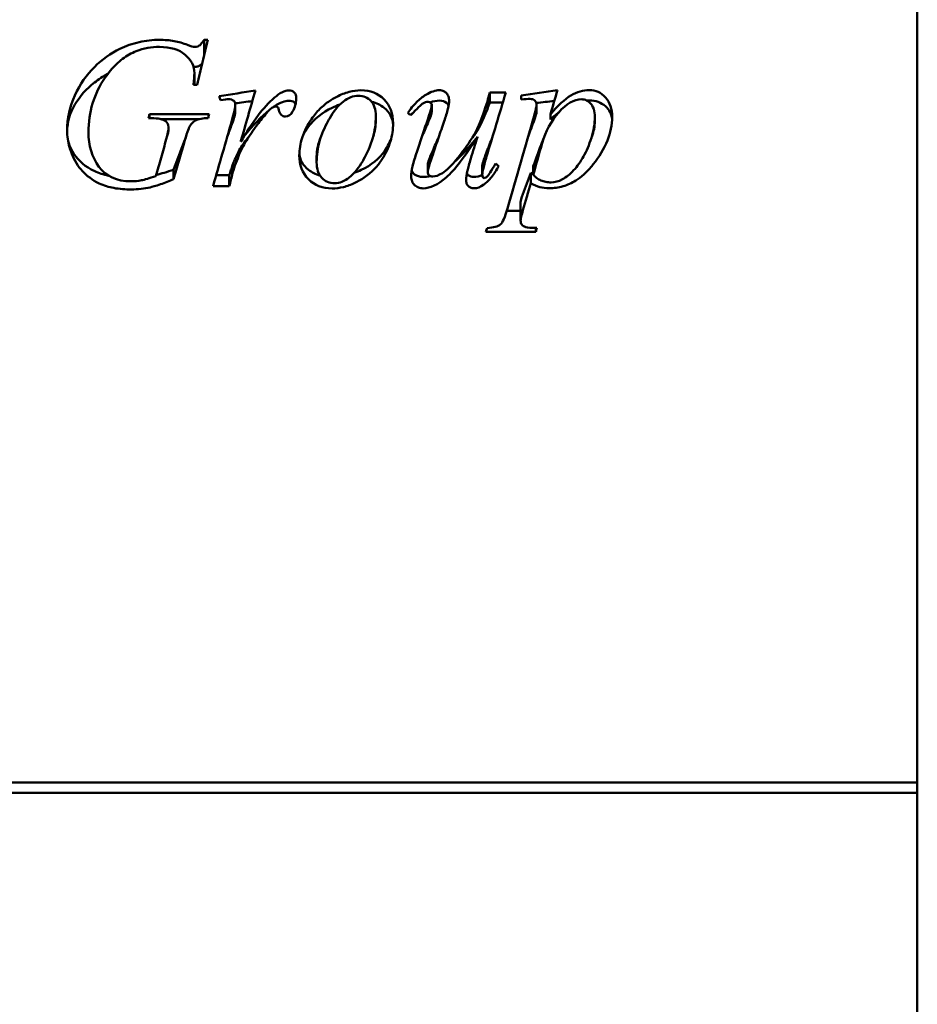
# Model space of a CAD drawing. Header units: millimetres. Extents: x 2244 to 3007, y 1276 to 2437.
# Tile 3 of 5: x 2474 to 2694, y 1704 to 1944. Entities that reach past the tile are written whole.
import ezdxf

# ---------------------------------------------------------------- set-up
doc = ezdxf.new("R2010")
doc.units = ezdxf.units.MM
doc.header["$LTSCALE"] = 12.5
doc.layers.add('Widoczne (ISO)', color=7, linetype='Continuous', lineweight=50)

msp = doc.modelspace()

# ---------------------------------------------------------------- linework, layer by layer
at = {"layer": 'Widoczne (ISO)'}
for p, q in [((2693.5, 2176.61), (2693.5, 1326.75)), ((2519.46, 1939.45), (2520.41, 1939.45)), ((2519.46, 1935.47), (2519.46, 1939.45)), ((2517.1, 1928.49), (2517.1, 1931.34)), ((2517.81, 1928.49), (2516.87, 1928.49)), ((2589.19, 1926.56), (2593.11, 1926.57)), ((2589.19, 1924.16), (2589.19, 1926.56)), ((2588.59, 1922.5), (2588.59, 1924.42)), ((2589.19, 1924.16), (2592.38, 1924.16)), ((2614.14, 1924.62), (2614.14, 1924.62)), ((2527.08, 1921.98), (2527.08, 1923.76)), ((2537.35, 1923.65), (2537.35, 1923.65)), ((2575.01, 1921.84), (2575.01, 1923.58)), ((2600.6, 1921.84), (2600.6, 1923.58)), ((2506.61, 1920.32), (2505.9, 1920.31)), ((2506.18, 1921.31), (2520.71, 1921.33)), ((2506.18, 1920.31), (2506.18, 1921.31)), ((2508.93, 1920.08), (2518.21, 1920.09)), ((2603.98, 1920.02), (2603.98, 1921.24)), ((2510.79, 1917.61), (2510.79, 1918.15)), ((2514.6, 1914.61), (2514.6, 1914.29)), ((2529.52, 1914.69), (2529.52, 1914.39)), ((2586.17, 1915.74), (2586.17, 1915.73)), ((2601.98, 1914.59), (2601.98, 1914.26)), ((2546.94, 1909.59), (2546.94, 1910.96)), ((2512.03, 1907.75), (2512.03, 1905.46)), ((2526.44, 1908.96), (2526.44, 1907.01)), ((2574.08, 1909.08), (2574.08, 1907.17)), ((2587.35, 1908.6), (2587.35, 1906.56)), ((2599.79, 1908.59), (2599.79, 1906.54)), ((2525.62, 1906.43), (2522.43, 1906.42)), ((2525.62, 1906.43), (2525.62, 1903.76)), ((2599.19, 1906.99), (2599.19, 1904.49)), ((2525.62, 1903.76), (2521.67, 1903.76)), ((2596.71, 1897.75), (2593.34, 1897.75)), ((2596.71, 1899.86), (2596.71, 1895.33)), ((2600.4, 1893.55), (2600.4, 1892.61)), ((2600.4, 1892.61), (2588.25, 1892.6)), ((2693.5, 1758.25), (2256.5, 1758.25)), ((2251.5, 1755.75), (2693.5, 1755.75))]:
    msp.add_line(p, q, dxfattribs=at)
for centre, major_axis, ratio, start_param, end_param in [((2527.58, 1514.35), (6019.59, 982.3), 0.066678, 1.559182, 1.56065), ((2588.89, 1914.99), (45.53, 163.54), 0.016623, 1.504603, 1.517723), ((2601.28, 1439.34), (7045.77, 1061.79), 0.067613, 1.559983, 1.561232), ((2523.34, 1914.49), (-61.05, 167.68), 0.020563, 4.765995, 4.771622), ((2527.58, 1399.67), (7700.07, 977.3), 0.067021, 1.561814, 1.562357), ((2588.89, 1914.78), (46.6, 130.17), 0.020885, 1.506107, 1.518928), ((2596.88, 1915.75), (-0.15, 157.5), 0.000059, 4.770258, 4.776612), ((2601.28, 1303.22), (9019.39, 1057.16), 0.06791, 1.562433, 1.562919), ((2506.04, 1915.34), (46.59, 163.76), 0.008804, 1.536806, 1.542919), ((2520.58, 1915.42), (-41.62, -162.59), 0.008, 4.678066, 4.684223), ((2569.55, 1904.73), (-380.58, 271.46), 0.028943, 4.731977, 4.734082), ((2590.99, 1927.04), (330.8, -257.01), 0.034117, 4.737722, 4.740057), ((2588.38, 1917.42), (43.91, 163.33), 0.03776, 4.569961, 4.575744), ((2600.53, 1917.42), (-43.91, -163.33), 0.03774, 1.428441, 1.434224)]:
    msp.add_ellipse(centre, major_axis=major_axis, ratio=ratio, start_param=start_param, end_param=end_param, dxfattribs=at)
for points, knots in [([(2498.9, 1937.23), (2500.42, 1937.95), (2502, 1938.51), (2505.27, 1939.26), (2506.92, 1939.44), (2508.6, 1939.44)], [-1.007271, -1.007271, -1.007271, -1.007271, -0.501692, -0.501692, 0, 0, 0, 0]), ([(2508.6, 1939.44), (2509.79, 1939.44), (2510.99, 1939.35), (2513.28, 1938.93), (2514.36, 1938.63), (2515.4, 1938.21)], [-0.6978343, -0.6978343, -0.6978343, -0.6978343, -0.3382196, -0.3382196, 0, 0, 0, 0]), ([(2517.2, 1937.73), (2517.45, 1937.73), (2517.69, 1937.76), (2518.12, 1937.91), (2518.24, 1937.99), (2518.42, 1938.11), (2518.55, 1938.24), (2518.94, 1938.66), (2519.22, 1939.06), (2519.46, 1939.45)], [-0.2502061, -0.2502061, -0.2502061, -0.2502061, -0.2237227, -0.2237227, -0.2012068, -0.2012068, -0.1390056, -0.1390056, 0, 0, 0, 0]), ([(2520.41, 1939.45), (2519.97, 1937.63), (2519.54, 1935.81), (2518.68, 1932.16), (2518.25, 1930.33), (2517.81, 1928.49)], [-1.134393, -1.134393, -1.134393, -1.134393, -0.567197, -0.567197, 0, 0, 0, 0]), ([(2486.06, 1917.26), (2486.05, 1920.3), (2486.68, 1923.17), (2487.95, 1925.9), (2489.21, 1928.62), (2490.8, 1930.92), (2492.7, 1932.79), (2494.61, 1934.67), (2496.67, 1936.15), (2498.9, 1937.23)], [0, 0, 0, 0, 1, 1, 1, 2, 2, 2, 3, 3, 3, 3]), ([(2508.6, 1937.72), (2506.64, 1937.72), (2504.74, 1937.39), (2502.34, 1936.43), (2501.77, 1936.16), (2500.08, 1935.2), (2499.04, 1934.41), (2497.06, 1932.52), (2496.15, 1931.41), (2495.34, 1930.24)], [-1.600406, -1.600406, -1.600406, -1.600406, -1.013723, -1.013723, -0.824033, -0.824033, -0.430083, -0.430083, 0, 0, 0, 0]), ([(2517.1, 1931.34), (2517.09, 1933.03), (2516.34, 1934.51), (2514.83, 1935.8), (2513.33, 1937.08), (2511.25, 1937.72), (2508.6, 1937.72)], [0, 0, 0, 0, 1, 1, 1, 2, 2, 2, 2]), ([(2517.2, 1932.84), (2517.62, 1932.84), (2517.99, 1932.92), (2518.5, 1933.18), (2518.75, 1933.39), (2519.04, 1933.7)], [0, 0, 0, 0, 1, 1, 1.689352, 1.689352, 1.689352, 1.689352]), ([(2486.06, 1917.11), (2486.09, 1919.4), (2486.72, 1921.58), (2489.21, 1925.76), (2490.8, 1927.55), (2493.75, 1929.81), (2494.84, 1930.51), (2495.98, 1931.12)], [0.025644, 0.025644, 0.025644, 0.025644, 1, 1, 2, 2, 2.547423, 2.547423, 2.547423, 2.547423]), ([(2495.34, 1930.24), (2494, 1928.29), (2492.97, 1926.2), (2491.58, 1921.66), (2491.26, 1919.32), (2491.26, 1916.93)], [-1.425734, -1.425734, -1.425734, -1.425734, -0.716682, -0.716682, 0, 0, 0, 0]), ([(2536.66, 1925.37), (2537.24, 1925.85), (2537.91, 1926.34), (2538.83, 1926.81), (2539.11, 1926.93), (2539.61, 1927.07), (2539.85, 1927.12), (2540.09, 1927.12)], [-0.383018, -0.383018, -0.383018, -0.383018, -0.1581064, -0.1581064, -0.0715806, -0.0715806, 0, 0, 0, 0]), ([(2540.09, 1927.12), (2540.66, 1927.12), (2541.12, 1926.95), (2541.45, 1926.62), (2541.78, 1926.29), (2541.95, 1925.8), (2541.95, 1925.15)], [0, 0, 0, 0, 1, 1, 1, 2, 2, 2, 2]), ([(2542.71, 1911.26), (2542.71, 1912.72), (2542.95, 1914.14), (2543.98, 1917.36), (2544.84, 1918.86), (2546.03, 1920.69), (2546.69, 1921.53), (2548.17, 1923.06), (2548.98, 1923.74), (2550.58, 1924.86), (2551.3, 1925.27), (2552.82, 1926.05), (2553.82, 1926.46), (2555.81, 1926.99), (2556.78, 1927.13), (2557.76, 1927.13)], [-1.668708, -1.668708, -1.668708, -1.668708, -1.491069, -1.491069, -1.257039, -1.257039, -1.03097, -1.03097, -0.807546, -0.807546, -0.617893, -0.617893, -0.295534, -0.295534, 0, 0, 0, 0]), ([(2557.76, 1927.13), (2560.05, 1927.13), (2561.93, 1926.39), (2563.4, 1924.9), (2564.87, 1923.41), (2565.6, 1921.47), (2565.6, 1919.09)], [0, 0, 0, 0, 1, 1, 1, 2, 2, 2, 2]), ([(2576.92, 1927.15), (2577.1, 1927.15), (2577.27, 1927.14), (2577.61, 1927.06), (2577.77, 1927.01), (2578.24, 1926.79), (2578.46, 1926.59), (2578.83, 1926.18), (2579, 1925.9), (2579.22, 1925.27), (2579.27, 1924.93), (2579.27, 1924.59)], [-0.3365454, -0.3365454, -0.3365454, -0.3365454, -0.3021079, -0.3021079, -0.2695645, -0.2695645, -0.2021993, -0.2021993, -0.1029119, -0.1029119, 0, 0, 0, 0]), ([(2603.98, 1921.24), (2605.84, 1923.45), (2607.51, 1924.99), (2608.98, 1925.87), (2610.44, 1926.75), (2611.95, 1927.19), (2613.49, 1927.19)], [0, 0, 0, 0, 1, 1, 1, 2, 2, 2, 2]), ([(2613.49, 1927.19), (2615.02, 1927.19), (2616.32, 1926.59), (2617.41, 1925.38), (2618.5, 1924.17), (2619.05, 1922.6), (2619.05, 1920.65)], [0, 0, 0, 0, 1, 1, 1, 2, 2, 2, 2]), ([(2528.41, 1914.56), (2529.73, 1916.79), (2531.2, 1919.08), (2533.89, 1922.61), (2535.23, 1924.17), (2536.66, 1925.37)], [-1.331161, -1.331161, -1.331161, -1.331161, -0.559665, -0.559665, 0, 0, 0, 0]), ([(2540.09, 1924.59), (2540.66, 1924.59), (2541.12, 1924.46), (2541.6, 1924.09), (2541.72, 1923.94), (2541.8, 1923.78)], [0, 0, 0, 0, 1, 1, 1.452427, 1.452427, 1.452427, 1.452427]), ([(2557.13, 1925.79), (2556.49, 1925.79), (2555.87, 1925.67), (2554.62, 1925.21), (2554.03, 1924.85), (2552.12, 1923.38), (2551.01, 1921.84), (2550.01, 1920.15), (2549.88, 1919.92), (2548.86, 1918.07), (2548.13, 1916.38), (2547.18, 1912.96), (2546.94, 1911.28), (2546.94, 1909.58)], [-2.185408, -2.185408, -2.185408, -2.185408, -1.967325, -1.967325, -1.732571, -1.732571, -1.146572, -1.146572, -1.063564, -1.063564, -0.512486, -0.512486, 0, 0, 0, 0]), ([(2561.37, 1920.85), (2561.37, 1922.45), (2560.98, 1923.68), (2560.2, 1924.52), (2559.41, 1925.37), (2558.39, 1925.79), (2557.13, 1925.79)], [0, 0, 0, 0, 1, 1, 1, 2, 2, 2, 2]), ([(2560.38, 1924.31), (2561.53, 1924.03), (2562.53, 1923.55), (2564.79, 1921.77), (2565.52, 1920.36), (2565.6, 1918.64)], [0.411327, 0.411327, 0.411327, 0.411327, 1, 1, 1.947233, 1.947233, 1.947233, 1.947233]), ([(2569.15, 1921.63), (2569.8, 1922.55), (2570.52, 1923.44), (2572.01, 1924.92), (2572.77, 1925.54), (2573.6, 1926.04)], [-0.6293595, -0.6293595, -0.6293595, -0.6293595, -0.2915637, -0.2915637, 0, 0, 0, 0]), ([(2574.18, 1924.32), (2573.74, 1924.32), (2573.31, 1924.19), (2572.88, 1923.94), (2572.45, 1923.68), (2571.47, 1922.72), (2569.95, 1921.06)], [0, 0, 0, 0, 1, 1, 1, 2, 2, 2, 2]), ([(2575.01, 1923.58), (2575.01, 1923.77), (2574.92, 1923.94), (2574.75, 1924.1), (2574.58, 1924.25), (2574.39, 1924.32), (2574.18, 1924.32)], [0, 0, 0, 0, 1, 1, 1, 2, 2, 2, 2]), ([(2575.31, 1906.09), (2575.9, 1906.09), (2576.67, 1906.37), (2577.63, 1906.94), (2578.58, 1907.5), (2579.85, 1908.76), (2581.43, 1910.72), (2583.01, 1912.69), (2584.31, 1914.53), (2585.34, 1916.25), (2586.37, 1917.96), (2587.45, 1920.69), (2588.59, 1924.42)], [0, 0, 0, 0, 1, 1, 1, 2, 2, 2, 3, 3, 3, 4, 4, 4, 4]), ([(2576.92, 1924.62), (2577.61, 1924.62), (2578.17, 1924.43), (2578.84, 1923.85), (2579.02, 1923.62), (2579.13, 1923.36)], [0, 0, 0, 0, 1, 1, 1.536009, 1.536009, 1.536009, 1.536009]), ([(2579.27, 1924.59), (2579.27, 1924.03), (2579.13, 1923.29), (2578.73, 1921.68), (2578.39, 1920.59), (2578.07, 1919.64)], [-0.5020538, -0.5020538, -0.5020538, -0.5020538, -0.3020071, -0.3020071, 0, 0, 0, 0]), ([(2600.6, 1923.58), (2600.6, 1924.03), (2600.47, 1924.39), (2600.2, 1924.65), (2599.93, 1924.91), (2599.52, 1925.03), (2598.97, 1925.03)], [0, 0, 0, 0, 1, 1, 1, 2, 2, 2, 2]), ([(2611.61, 1924.93), (2609.72, 1924.93), (2607.85, 1923.87), (2606.01, 1921.74), (2604.16, 1919.61), (2602.82, 1917.12), (2601.98, 1914.26)], [0, 0, 0, 0, 1, 1, 1, 2, 2, 2, 2]), ([(2614.82, 1920.68), (2614.81, 1921.32), (2614.74, 1921.98), (2614.32, 1923.27), (2614.01, 1923.66), (2613.56, 1924.17), (2613.22, 1924.46), (2612.63, 1924.75), (2612.43, 1924.82), (2612.03, 1924.91), (2611.82, 1924.93), (2611.61, 1924.93)], [-0.3923641, -0.3923641, -0.3923641, -0.3923641, -0.3297152, -0.3297152, -0.259636, -0.259636, -0.1251649, -0.1251649, -0.0630264, -0.0630264, 0, 0, 0, 0]), ([(2613.49, 1924.65), (2615.02, 1924.65), (2616.32, 1924.18), (2618.4, 1922.39), (2618.94, 1921.31), (2619.03, 1919.99)], [0, 0, 0, 0, 1, 1, 1.905124, 1.905124, 1.905124, 1.905124]), ([(2526.26, 1919.79), (2526.48, 1920.55), (2526.72, 1921.41), (2526.99, 1922.72), (2527.08, 1923.3), (2527.08, 1923.76)], [-0.3416239, -0.3416239, -0.3416239, -0.3416239, -0.1387615, -0.1387615, 0, 0, 0, 0]), ([(2536.21, 1922.97), (2535.96, 1922.84), (2535.67, 1922.59), (2534.95, 1921.88), (2534.53, 1921.38), (2534.18, 1920.94)], [-0.3003884, -0.3003884, -0.3003884, -0.3003884, -0.1695212, -0.1695212, 0, 0, 0, 0]), ([(2539.3, 1920.75), (2538.9, 1920.75), (2538.56, 1920.87), (2538.28, 1921.13), (2538, 1921.39), (2537.83, 1921.78), (2537.75, 1922.32)], [0, 0, 0, 0, 1, 1, 1, 2, 2, 2, 2]), ([(2543.46, 1915.75), (2543.82, 1916.56), (2544.29, 1917.37), (2546.34, 1920.16), (2548.29, 1921.73), (2551.35, 1923.18), (2551.99, 1923.44), (2552.61, 1923.66)], [0.589859, 0.589859, 0.589859, 0.589859, 1, 1, 2, 2, 2.262762, 2.262762, 2.262762, 2.262762]), ([(2574.04, 1920.01), (2574.29, 1920.74), (2574.57, 1921.6), (2574.91, 1922.85), (2575.01, 1923.32), (2575.01, 1923.58)], [-0.1921583, -0.1921583, -0.1921583, -0.1921583, -0.0800237, -0.0800237, 0, 0, 0, 0]), ([(2585.12, 1915.85), (2585.19, 1915.95), (2585.27, 1916.04), (2586.37, 1917.47), (2587.45, 1919.59), (2588.59, 1922.5)], [2.929572, 2.929572, 2.929572, 2.929572, 3, 3, 4, 4, 4, 4]), ([(2600, 1920.92), (2600.15, 1921.46), (2600.33, 1922.11), (2600.54, 1923.05), (2600.6, 1923.39), (2600.6, 1923.58)], [-0.1379099, -0.1379099, -0.1379099, -0.1379099, -0.0575113, -0.0575113, 0, 0, 0, 0]), ([(2520.45, 1920.33), (2519.89, 1920.32), (2519.28, 1920.29), (2518.05, 1920.08), (2517.71, 1919.93), (2517.24, 1919.7), (2516.96, 1919.5), (2516.43, 1918.99), (2516.2, 1918.68), (2515.99, 1918.35)], [-0.3171755, -0.3171755, -0.3171755, -0.3171755, -0.2731397, -0.2731397, -0.2197266, -0.2197266, -0.1156458, -0.1156458, 0, 0, 0, 0]), ([(2534.18, 1920.94), (2533.4, 1920.02), (2532.64, 1919.03), (2531.1, 1916.86), (2530.29, 1915.62), (2529.52, 1914.39)], [-0.7986701, -0.7986701, -0.7986701, -0.7986701, -0.435772, -0.435772, 0, 0, 0, 0]), ([(2551.32, 1904.47), (2551.94, 1904.47), (2552.54, 1904.59), (2553.75, 1905.05), (2554.34, 1905.4), (2556.16, 1906.84), (2557.26, 1908.33), (2558.24, 1909.98), (2558.31, 1910.09), (2559.33, 1911.88), (2560.1, 1913.64), (2561.12, 1917.25), (2561.37, 1919.03), (2561.37, 1920.85)], [-2.20045, -2.20045, -2.20045, -2.20045, -1.982057, -1.982057, -1.744298, -1.744298, -1.164097, -1.164097, -1.123585, -1.123585, -0.546459, -0.546459, 0, 0, 0, 0]), ([(2571.36, 1912.03), (2571.81, 1913.36), (2572.25, 1914.69), (2573.15, 1917.35), (2573.59, 1918.68), (2574.04, 1920.01)], [-0.8420038, -0.8420038, -0.8420038, -0.8420038, -0.4210019, -0.4210019, 0, 0, 0, 0]), ([(2578.07, 1919.64), (2577.6, 1918.27), (2577.13, 1916.9), (2576.19, 1914.15), (2575.72, 1912.78), (2575.25, 1911.4)], [-0.8709882, -0.8709882, -0.8709882, -0.8709882, -0.4354941, -0.4354941, 0, 0, 0, 0]), ([(2619.05, 1920.65), (2619.05, 1918.67), (2618.63, 1916.76), (2617.06, 1912.82), (2615.83, 1910.87), (2614.07, 1908.63), (2613.25, 1907.61), (2611.49, 1906.04), (2610.84, 1905.55), (2609.19, 1904.51), (2608.15, 1904.03), (2605.96, 1903.39), (2604.85, 1903.24), (2603.71, 1903.24)], [-4.659071, -4.659071, -4.659071, -4.659071, -3.13238, -3.13238, -1.39198, -1.39198, -0.928216, -0.928216, -0.685151, -0.685151, -0.341118, -0.341118, 0, 0, 0, 0]), ([(2604.14, 1904.66), (2605.05, 1904.66), (2605.98, 1904.91), (2606.91, 1905.41), (2607.84, 1905.9), (2608.76, 1906.64), (2609.65, 1907.62), (2610.55, 1908.6), (2611.35, 1909.73), (2612.07, 1911.01), (2612.78, 1912.29), (2613.42, 1913.8), (2613.98, 1915.53), (2614.54, 1917.27), (2614.82, 1918.98), (2614.82, 1920.68)], [0, 0, 0, 0, 1, 1, 1, 2, 2, 2, 3, 3, 3, 4, 4, 4, 5, 5, 5, 5]), ([(2501.74, 1902.94), (2500.31, 1902.94), (2498.85, 1903.04), (2496.22, 1903.53), (2495.02, 1903.89), (2492.15, 1905.22), (2490.77, 1906.36), (2489.25, 1908), (2488.76, 1908.64), (2487.38, 1910.88), (2486.85, 1912.49), (2486.26, 1914.59), (2486.06, 1915.92), (2486.06, 1917.26)], [-1.238809, -1.238809, -1.238809, -1.238809, -1.092296, -1.092296, -0.96521, -0.96521, -0.768617, -0.768617, -0.656131, -0.656131, -0.40489, -0.40489, 0, 0, 0, 0]), ([(2515.99, 1918.35), (2515.83, 1918.09), (2515.63, 1917.57), (2515.14, 1916.16), (2514.85, 1915.16), (2514.6, 1914.29)], [-0.4626452, -0.4626452, -0.4626452, -0.4626452, -0.2729874, -0.2729874, 0, 0, 0, 0]), ([(2565.6, 1919.09), (2565.61, 1917.59), (2565.38, 1916.12), (2564.43, 1913.02), (2563.68, 1911.52), (2562.4, 1909.53), (2561.79, 1908.74), (2559.43, 1906.25), (2557.59, 1905.18), (2555.35, 1904.11), (2554.42, 1903.76), (2552.56, 1903.31), (2551.65, 1903.19), (2550.72, 1903.19)], [-1.673383, -1.673383, -1.673383, -1.673383, -1.457081, -1.457081, -1.206104, -1.206104, -1.021576, -1.021576, -0.57536, -0.57536, -0.277254, -0.277254, 0, 0, 0, 0]), ([(2496.14, 1906.3), (2494.89, 1906.56), (2493.78, 1906.93), (2490.5, 1908.46), (2488.81, 1909.88), (2486.85, 1913.02), (2486.33, 1914.39), (2486.14, 1915.75)], [0.568141, 0.568141, 0.568141, 0.568141, 1, 1, 2, 2, 2.775862, 2.775862, 2.775862, 2.775862]), ([(2491.26, 1916.93), (2491.26, 1913.67), (2492.11, 1910.85), (2493.81, 1908.48), (2495.51, 1906.11), (2498.14, 1904.93), (2501.68, 1904.94)], [0, 0, 0, 0, 1, 1, 1, 2, 2, 2, 2]), ([(2507.71, 1906.17), (2508.14, 1907.67), (2508.56, 1909.17), (2509.4, 1912.17), (2509.83, 1913.67), (2510.25, 1915.17)], [-0.9362046, -0.9362046, -0.9362046, -0.9362046, -0.4681023, -0.4681023, 0, 0, 0, 0]), ([(2565.23, 1915.75), (2564.89, 1914.62), (2564.33, 1913.49), (2562.18, 1910.41), (2560.28, 1908.85), (2557.25, 1907.43), (2556.67, 1907.18), (2556.09, 1906.97)], [0.431308, 0.431308, 0.431308, 0.431308, 1, 1, 2, 2, 2.240971, 2.240971, 2.240971, 2.240971]), ([(2586.17, 1915.73), (2583.14, 1910.94), (2580.6, 1907.66), (2578.56, 1905.88), (2576.51, 1904.1), (2574.63, 1903.21), (2572.91, 1903.21)], [0, 0, 0, 0, 1, 1, 1, 2, 2, 2, 2]), ([(2583.75, 1907.56), (2583.9, 1908.19), (2584.19, 1909.21), (2585.07, 1912.19), (2585.61, 1913.95), (2586.17, 1915.73)], [-0.9783678, -0.9783678, -0.9783678, -0.9783678, -0.5593548, -0.5593548, 0, 0, 0, 0]), ([(2514.6, 1914.29), (2514.17, 1912.82), (2513.74, 1911.34), (2512.89, 1908.4), (2512.46, 1906.93), (2512.03, 1905.46)], [-0.9204903, -0.9204903, -0.9204903, -0.9204903, -0.4602452, -0.4602452, 0, 0, 0, 0]), ([(2529.52, 1914.39), (2529.15, 1913.8), (2528.82, 1913.19), (2528.2, 1911.9), (2527.92, 1911.22), (2527.67, 1910.53)], [-0.42929, -0.42929, -0.42929, -0.42929, -0.2208196, -0.2208196, 0, 0, 0, 0]), ([(2527.67, 1910.53), (2527.38, 1909.74), (2527.07, 1908.92), (2526.7, 1907.86), (2526.51, 1907.29), (2526.44, 1907.01)], [-0.2722567, -0.2722567, -0.2722567, -0.2722567, -0.0846942, -0.0846942, 0, 0, 0, 0]), ([(2550.72, 1903.19), (2548.36, 1903.18), (2546.43, 1903.93), (2544.94, 1905.43), (2543.46, 1906.94), (2542.71, 1908.88), (2542.71, 1911.26)], [0, 0, 0, 0, 1, 1, 1, 2, 2, 2, 2]), ([(2547.76, 1906.34), (2546.69, 1906.63), (2545.75, 1907.09), (2543.57, 1908.81), (2542.82, 1910.18), (2542.72, 1911.85)], [0.456435, 0.456435, 0.456435, 0.456435, 1, 1, 1.926034, 1.926034, 1.926034, 1.926034]), ([(2569.99, 1906.09), (2569.99, 1906.83), (2570.14, 1907.72), (2570.6, 1909.69), (2570.98, 1910.91), (2571.36, 1912.03)], [-0.6079713, -0.6079713, -0.6079713, -0.6079713, -0.3534415, -0.3534415, 0, 0, 0, 0]), ([(2575.25, 1911.4), (2574.95, 1910.55), (2574.61, 1909.54), (2574.2, 1908.06), (2574.08, 1907.51), (2574.08, 1907.17)], [-0.2384846, -0.2384846, -0.2384846, -0.2384846, -0.099366, -0.099366, 0, 0, 0, 0]), ([(2588.4, 1910.96), (2588.13, 1910.06), (2587.83, 1909.01), (2587.46, 1907.49), (2587.35, 1906.91), (2587.35, 1906.56)], [-0.2528406, -0.2528406, -0.2528406, -0.2528406, -0.1040615, -0.1040615, 0, 0, 0, 0]), ([(2526.44, 1908.96), (2526.3, 1908.53), (2526.17, 1908.11), (2525.89, 1907.27), (2525.75, 1906.85), (2525.62, 1906.43)], [-0.2667185, -0.2667185, -0.2667185, -0.2667185, -0.1333593, -0.1333593, 0, 0, 0, 0]), ([(2546.94, 1909.58), (2546.94, 1907.94), (2547.36, 1906.68), (2548.19, 1905.79), (2549.02, 1904.91), (2550.06, 1904.47), (2551.32, 1904.47)], [0, 0, 0, 0, 1, 1, 1, 2, 2, 2, 2]), ([(2572.91, 1906), (2572.09, 1905.99), (2571.4, 1906.2), (2570.5, 1906.88), (2570.26, 1907.17), (2570.13, 1907.51)], [0, 0, 0, 0, 1, 1, 1.602128, 1.602128, 1.602128, 1.602128]), ([(2591.38, 1908.65), (2590.85, 1907.71), (2590.25, 1906.78), (2589.04, 1905.27), (2588.42, 1904.62), (2587.72, 1904.11)], [-0.5818664, -0.5818664, -0.5818664, -0.5818664, -0.2596739, -0.2596739, 0, 0, 0, 0]), ([(2587.84, 1905.73), (2588.06, 1905.73), (2588.31, 1905.86), (2588.58, 1906.1), (2588.85, 1906.35), (2589.52, 1907.4), (2590.61, 1909.25)], [0, 0, 0, 0, 1, 1, 1, 2, 2, 2, 2]), ([(2501.68, 1904.94), (2502.56, 1904.94), (2503.39, 1905.01), (2504.17, 1905.17), (2504.95, 1905.32), (2506.13, 1905.65), (2507.71, 1906.17)], [0, 0, 0, 0, 1, 1, 1, 2, 2, 2, 2]), ([(2512.03, 1905.46), (2511, 1905.02), (2509.89, 1904.57), (2507.61, 1903.77), (2506.82, 1903.56), (2505.58, 1903.27), (2504.84, 1903.15), (2503.31, 1902.98), (2502.52, 1902.94), (2501.74, 1902.94)], [-0.7557046, -0.7557046, -0.7557046, -0.7557046, -0.6186379, -0.6186379, -0.4615168, -0.4615168, -0.2350234, -0.2350234, 0, 0, 0, 0]), ([(2526.44, 1907.01), (2526.3, 1906.47), (2526.17, 1905.93), (2525.89, 1904.84), (2525.75, 1904.3), (2525.62, 1903.76)], [-0.3363723, -0.3363723, -0.3363723, -0.3363723, -0.1681861, -0.1681861, 0, 0, 0, 0]), ([(2572.91, 1903.21), (2572.53, 1903.21), (2572.15, 1903.27), (2571.34, 1903.58), (2571.03, 1903.84), (2570.58, 1904.27), (2570.37, 1904.56), (2570.15, 1905.07), (2570.09, 1905.26), (2570.01, 1905.66), (2569.99, 1905.88), (2569.99, 1906.09)], [-0.3739518, -0.3739518, -0.3739518, -0.3739518, -0.3109276, -0.3109276, -0.2319437, -0.2319437, -0.1231137, -0.1231137, -0.0633613, -0.0633613, 0, 0, 0, 0]), ([(2574.08, 1907.17), (2574.08, 1906.83), (2574.19, 1906.57), (2574.41, 1906.38), (2574.63, 1906.19), (2574.93, 1906.09), (2575.31, 1906.09)], [0, 0, 0, 0, 1, 1, 1, 2, 2, 2, 2]), ([(2585.32, 1903.22), (2585.17, 1903.22), (2585.03, 1903.23), (2584.74, 1903.29), (2584.61, 1903.33), (2584.22, 1903.51), (2584.05, 1903.67), (2583.76, 1903.98), (2583.63, 1904.19), (2583.44, 1904.69), (2583.4, 1904.97), (2583.4, 1905.24)], [-0.2581098, -0.2581098, -0.2581098, -0.2581098, -0.2329681, -0.2329681, -0.2094839, -0.2094839, -0.1603415, -0.1603415, -0.0831123, -0.0831123, 0, 0, 0, 0]), ([(2585.32, 1906), (2584.75, 1906), (2584.29, 1906.15), (2583.79, 1906.57), (2583.68, 1906.7), (2583.59, 1906.85)], [0, 0, 0, 0, 1, 1, 1.408048, 1.408048, 1.408048, 1.408048]), ([(2587.35, 1906.56), (2587.35, 1906.27), (2587.39, 1906.06), (2587.48, 1905.93), (2587.56, 1905.8), (2587.68, 1905.73), (2587.84, 1905.73)], [0, 0, 0, 0, 1, 1, 1, 2, 2, 2, 2]), ([(2599.79, 1906.54), (2600.05, 1906.24), (2600.34, 1905.96), (2600.98, 1905.48), (2601.32, 1905.29), (2602.05, 1904.97), (2602.44, 1904.86), (2603.26, 1904.7), (2603.7, 1904.66), (2604.14, 1904.66)], [-0.4915342, -0.4915342, -0.4915342, -0.4915342, -0.3707771, -0.3707771, -0.25258, -0.25258, -0.1308753, -0.1308753, 0, 0, 0, 0]), ([(2603.71, 1903.24), (2602.85, 1903.24), (2602.09, 1903.33), (2601.42, 1903.51), (2600.75, 1903.69), (2600.01, 1904.01), (2599.19, 1904.49)], [0, 0, 0, 0, 1, 1, 1, 2, 2, 2, 2]), ([(2588.51, 1893.53), (2590.11, 1893.61), (2591.19, 1893.89), (2591.75, 1894.36), (2592.31, 1894.83), (2592.9, 1896.15), (2593.51, 1898.33)], [0, 0, 0, 0, 1, 1, 1, 2, 2, 2, 2]), ([(2597.28, 1897.85), (2597.13, 1897.35), (2596.97, 1896.76), (2596.77, 1895.88), (2596.71, 1895.55), (2596.71, 1895.33)], [-0.1586054, -0.1586054, -0.1586054, -0.1586054, -0.0669474, -0.0669474, 0, 0, 0, 0]), ([(2596.71, 1895.33), (2596.71, 1894.95), (2596.81, 1894.63), (2597.01, 1894.36), (2597.21, 1894.1), (2597.54, 1893.9), (2597.98, 1893.75), (2598.43, 1893.61), (2599.32, 1893.54), (2600.66, 1893.55)], [0, 0, 0, 0, 1, 1, 1, 2, 2, 2, 3, 3, 3, 3])]:
    msp.add_open_spline(points, degree=3, knots=knots, dxfattribs=at)
for points in [[(2515.4, 1938.21), (2516.22, 1937.89), (2516.82, 1937.73), (2517.2, 1937.73)], [(2516.87, 1932.87), (2517, 1932.85), (2517.11, 1932.84), (2517.2, 1932.84)], [(2516.87, 1928.49), (2517.02, 1929.78), (2517.1, 1930.73), (2517.1, 1931.34)], [(2532, 1927.11), (2530.8, 1922.93), (2529.6, 1918.75), (2528.41, 1914.56)], [(2573.6, 1926.04), (2574.81, 1926.78), (2575.91, 1927.15), (2576.92, 1927.15)], [(2593.11, 1926.57), (2591.54, 1921.37), (2589.97, 1916.16), (2588.4, 1910.96)], [(2605.69, 1927.18), (2605.12, 1925.2), (2604.55, 1923.22), (2603.98, 1921.24)], [(2488.52, 1924.55), (2488.52, 1924.55), (2488.52, 1924.55), (2488.52, 1924.55)], [(2525.4, 1924.96), (2525.05, 1924.96), (2524.42, 1924.88), (2523.51, 1924.73)], [(2526.71, 1924.56), (2526.37, 1924.83), (2525.93, 1924.96), (2525.4, 1924.96)], [(2527.08, 1923.76), (2527.08, 1924.09), (2526.96, 1924.35), (2526.71, 1924.56)], [(2536.66, 1923.23), (2538.07, 1924.14), (2539.21, 1924.59), (2540.09, 1924.59)], [(2541.95, 1925.15), (2541.95, 1924.03), (2541.66, 1922.95), (2541.07, 1921.92)], [(2574.64, 1924.18), (2575.45, 1924.47), (2576.21, 1924.62), (2576.92, 1924.62)], [(2598.97, 1925.03), (2598.47, 1925.03), (2597.78, 1924.97), (2596.88, 1924.86)], [(2606.75, 1924.17), (2606.75, 1924.17), (2606.75, 1924.17), (2606.75, 1924.17)], [(2612.87, 1924.63), (2613.08, 1924.64), (2613.29, 1924.65), (2613.49, 1924.65)], [(2487.95, 1923.64), (2487.95, 1923.64), (2487.95, 1923.64), (2487.95, 1923.64)], [(2526.26, 1918.89), (2526.81, 1920.35), (2527.08, 1921.38), (2527.08, 1921.98)], [(2529.12, 1915.75), (2531.39, 1918.63), (2533.49, 1920.83), (2535.42, 1922.34)], [(2537.03, 1923.17), (2536.73, 1923.17), (2536.45, 1923.11), (2536.21, 1922.97)], [(2536.41, 1923.06), (2536.49, 1923.12), (2536.58, 1923.18), (2536.66, 1923.23)], [(2537.52, 1922.97), (2537.39, 1923.11), (2537.23, 1923.17), (2537.03, 1923.17)], [(2537.75, 1922.32), (2537.71, 1922.64), (2537.64, 1922.86), (2537.52, 1922.97)], [(2541.07, 1921.92), (2540.67, 1921.14), (2540.08, 1920.75), (2539.3, 1920.75)], [(2549.55, 1922.27), (2549.55, 1922.27), (2549.55, 1922.27), (2549.56, 1922.27)], [(2564.96, 1922.56), (2564.96, 1922.56), (2564.96, 1922.56), (2564.96, 1922.56)], [(2569.89, 1921.1), (2570.12, 1921.33), (2570.35, 1921.54), (2570.58, 1921.74)], [(2574.04, 1919.06), (2574.69, 1920.55), (2575.01, 1921.47), (2575.01, 1921.84)], [(2600, 1919.77), (2600.4, 1920.88), (2600.6, 1921.57), (2600.6, 1921.84)], [(2603.98, 1920.02), (2604.69, 1920.67), (2605.37, 1921.25), (2606.02, 1921.76)], [(2604.76, 1922.14), (2604.76, 1922.14), (2604.76, 1922.14), (2604.76, 1922.14)], [(2605.82, 1923.27), (2605.82, 1923.27), (2605.82, 1923.27), (2605.82, 1923.27)], [(2510.13, 1919.58), (2509.41, 1920.07), (2508.23, 1920.32), (2506.61, 1920.32)], [(2510.79, 1918.15), (2510.79, 1918.78), (2510.57, 1919.25), (2510.13, 1919.58)], [(2521.67, 1903.76), (2523.2, 1909.09), (2524.73, 1914.44), (2526.26, 1919.79)], [(2560.7, 1915.75), (2561.15, 1917.06), (2561.37, 1918.39), (2561.37, 1919.72)], [(2561.37, 1919.72), (2561.37, 1919.85), (2561.37, 1919.98), (2561.36, 1920.11)], [(2593.51, 1898.33), (2595.67, 1905.83), (2597.84, 1913.38), (2600, 1920.92)], [(2598.52, 1915.75), (2599.01, 1917.09), (2599.51, 1918.43), (2600, 1919.77)], [(2614.05, 1915.76), (2614.56, 1917.05), (2614.82, 1918.32), (2614.82, 1919.58)], [(2614.82, 1919.58), (2614.81, 1919.72), (2614.81, 1919.85), (2614.8, 1919.97)], [(2510.25, 1915.17), (2510.61, 1916.41), (2510.79, 1917.4), (2510.79, 1918.15)], [(2510.41, 1915.75), (2510.66, 1916.51), (2510.79, 1917.13), (2510.79, 1917.61)], [(2525.1, 1915.75), (2525.49, 1916.8), (2525.87, 1917.85), (2526.26, 1918.89)], [(2572.61, 1915.75), (2573.09, 1916.85), (2573.56, 1917.96), (2574.04, 1919.06)], [(2491.26, 1916.81), (2491.26, 1916.76), (2491.26, 1916.71), (2491.26, 1916.67)], [(2491.26, 1916.67), (2491.26, 1916.35), (2491.27, 1916.05), (2491.3, 1915.75)], [(2514.6, 1914.61), (2513.74, 1912.32), (2512.89, 1910.03), (2512.03, 1907.75)], [(2515.03, 1915.75), (2514.9, 1915.41), (2514.75, 1915.03), (2514.6, 1914.61)], [(2529.52, 1914.69), (2528.8, 1913.8), (2528.18, 1912.8), (2527.67, 1911.69)], [(2528.75, 1915.75), (2528.63, 1915.44), (2528.52, 1915.13), (2528.41, 1914.83)], [(2528.41, 1914.83), (2528.45, 1914.88), (2528.49, 1914.93), (2528.53, 1914.98)], [(2529.12, 1915.75), (2529.12, 1915.75), (2529.12, 1915.75), (2529.12, 1915.75)], [(2530.39, 1915.75), (2530.1, 1915.41), (2529.81, 1915.06), (2529.52, 1914.69)], [(2547.99, 1915.75), (2547.29, 1914.14), (2546.94, 1912.54), (2546.94, 1910.95)], [(2576.74, 1915.75), (2576.24, 1914.62), (2575.75, 1913.5), (2575.25, 1912.37)], [(2586.17, 1915.74), (2584.03, 1913.1), (2582.13, 1911.05), (2580.48, 1909.59)], [(2589.85, 1915.75), (2589.36, 1914.51), (2588.88, 1913.27), (2588.4, 1912.02)], [(2601.98, 1914.59), (2601.25, 1912.59), (2600.52, 1910.59), (2599.79, 1908.59)], [(2602.48, 1915.75), (2602.3, 1915.37), (2602.13, 1914.99), (2601.98, 1914.59)], [(2575.25, 1912.37), (2574.47, 1910.64), (2574.08, 1909.54), (2574.08, 1909.08)], [(2601.98, 1914.26), (2601.25, 1911.69), (2600.52, 1909.11), (2599.79, 1906.54)], [(2527.67, 1911.69), (2526.95, 1910.18), (2526.54, 1909.27), (2526.44, 1908.96)], [(2588.4, 1912.02), (2587.7, 1910.22), (2587.35, 1909.08), (2587.35, 1908.6)], [(2512.03, 1907.75), (2510.41, 1907.21), (2509, 1906.79), (2507.81, 1906.5)], [(2583.4, 1905.24), (2583.4, 1905.83), (2583.52, 1906.6), (2583.75, 1907.56)], [(2590.62, 1909.24), (2590.6, 1909.22), (2590.59, 1909.21), (2590.57, 1909.19)], [(2574.65, 1906.22), (2574.05, 1906.07), (2573.47, 1906), (2572.91, 1906)], [(2587.35, 1906.5), (2586.66, 1906.17), (2585.98, 1906.01), (2585.32, 1906)], [(2599.19, 1906.99), (2598.55, 1905.27), (2597.92, 1903.55), (2597.28, 1901.83)], [(2599.79, 1906.74), (2599.59, 1906.81), (2599.39, 1906.9), (2599.19, 1906.99)], [(2587.72, 1904.11), (2586.9, 1903.52), (2586.1, 1903.22), (2585.32, 1903.22)], [(2599.19, 1904.49), (2598.55, 1902.27), (2597.92, 1900.06), (2597.28, 1897.85)], [(2597.28, 1901.83), (2596.9, 1900.83), (2596.71, 1900.17), (2596.71, 1899.86)]]:
    msp.add_open_spline(points, degree=3, dxfattribs=at)

doc.saveas('drawing.dxf')
